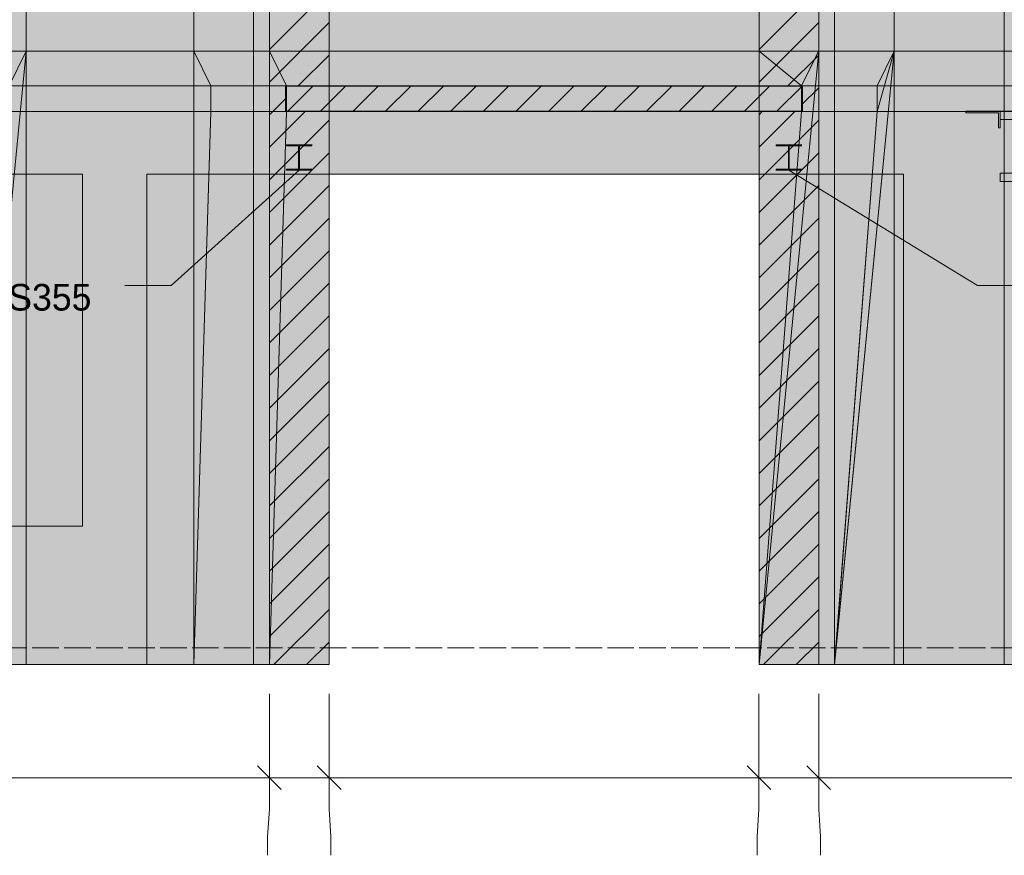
# Model space of a CAD drawing. Header units: millimetres. Extents: x 17 to 413, y 4 to 292.
# Tile 87 of 207: x 136 to 182, y 120 to 160. Entities that reach past the tile are written whole.
import ezdxf

# ---------------------------------------------------------------- set-up
doc = ezdxf.new("R2010")
doc.units = ezdxf.units.MM
doc.linetypes.add('DASHED', pattern=[1.524, 1.27, -0.254])
for name, color, linetype in [('FILL-C_BDBDBF', 7, 'Continuous'), ('FILL-EPS', 7, 'Continuous'), ('FILL-INK', 7, 'Continuous'), ('FILL-LIGHT', 7, 'Continuous'), ('FILL-STEEL', 7, 'Continuous'), ('FILL-WHITE', 7, 'Continuous'), ('LINE-CORE', 7, 'Continuous'), ('LINE-INK', 7, 'Continuous'), ('LINE-STEEL-DASH', 7, 'DASHED'), ('LINE-STEEL_GREY', 7, 'Continuous'), ('TEXT-INK', 7, 'Continuous')]:
    doc.layers.add(name, color=color, linetype=linetype)

msp = doc.modelspace()

# ---------------------------------------------------------------- hatches: boundary and pattern name
at = {"layer": 'FILL-C_BDBDBF', "true_color": 0xbdbdbf}
h = msp.add_hatch(color=9, dxfattribs=at)
h.dxf.hatch_style = 1
h.paths.add_polyline_path([(150.27, 131.285), (150.27, 129.572), (149.531, 129.572), (147.425, 129.572), (147.425, 158.833), (147.425, 163.8), (147.425, 166.132), (147.425, 179.266), (147.425, 181.047), (147.425, 181.772), (148.165, 181.772), (150.27, 181.772), (150.27, 179.266), (150.27, 176.935), (150.27, 163.8), (150.27, 160.27), (150.27, 158.833), (150.27, 158.833), (150.27, 157.611), (150.27, 157.182), (149.742, 157.182), (149.742, 157.182), (148.238, 157.182), (148.238, 156.279), (148.238, 155.962), (148.766, 155.962), (150.27, 155.962), (150.27, 154.543), (150.27, 151.861), (150.27, 135.492)])
h = msp.add_hatch(color=9, dxfattribs=at)
h.dxf.hatch_style = 1
h.paths.add_polyline_path([(172.285, 157.182), (170.781, 157.182), (170.781, 158.404), (170.781, 158.404), (170.781, 158.833), (170.781, 163.8), (170.781, 166.132), (170.781, 179.266), (170.781, 181.047), (170.781, 181.772), (171.52, 181.772), (173.626, 181.772), (173.626, 179.266), (173.626, 176.935), (173.626, 163.8), (173.626, 160.27), (173.626, 158.833), (173.626, 154.835), (173.626, 151.861), (173.626, 135.492), (173.626, 131.285), (173.626, 129.572), (172.887, 129.572), (170.781, 129.572), (170.781, 135.492), (170.781, 138.175), (170.781, 154.543), (170.781, 155.962), (171.309, 155.962), (172.813, 155.962), (172.813, 156.865), (172.813, 157.182), (172.285, 157.182)])
at = {"layer": 'FILL-EPS', "true_color": 0xccffff}
h = msp.add_hatch(color=7, dxfattribs=at)
h.dxf.hatch_style = 1
h.paths.add_polyline_path([(147.425, 135.492), (147.425, 138.466), (147.425, 154.835), (147.425, 157.676), (147.425, 158.833), (147.425, 158.833), (147.425, 129.572), (147.425, 129.572)])
at = {"layer": 'FILL-INK', "true_color": 0x1a1a1f}
h = msp.add_hatch(color=250, dxfattribs=at)
h.dxf.hatch_style = 1
h.paths.add_polyline_path([(148.842, 153.153), (148.056, 151.934), (147.547, 152.499)])
h = msp.add_hatch(color=250, dxfattribs=at)
h.dxf.hatch_style = 1
h.paths.add_polyline_path([(172.202, 153.153), (173.595, 152.747), (173.198, 152.099)])
at = {"layer": 'FILL-LIGHT', "true_color": 0xcccccf}
h = msp.add_hatch(color=254, dxfattribs=at)
h.dxf.hatch_style = 1
h.paths.add_polyline_path([(148.2, 157.172), (160.313, 157.172), (172.851, 157.172), (172.851, 156.562), (172.851, 155.972), (160.739, 155.972), (148.2, 155.972), (148.2, 156.583)])
at = {"layer": 'FILL-STEEL', "true_color": 0x0d2973}
h = msp.add_hatch(color=166, dxfattribs=at)
h.dxf.hatch_style = 1
h.paths.add_polyline_path([(148.233, 153.153), (148.233, 153.156), (148.233, 153.208), (148.789, 153.208), (148.819, 153.208), (148.819, 153.263), (148.819, 154.318), (148.262, 154.318), (148.233, 154.318), (148.233, 154.321), (148.233, 154.372), (149.389, 154.372), (149.451, 154.372), (149.451, 154.37), (149.451, 154.318), (148.894, 154.318), (148.865, 154.318), (148.865, 154.262), (148.865, 153.208), (149.421, 153.208), (149.451, 153.208), (149.451, 153.205), (149.451, 153.153), (148.294, 153.153)])
h = msp.add_hatch(color=166, dxfattribs=at)
h.dxf.hatch_style = 1
h.paths.add_polyline_path([(171.593, 153.153), (171.593, 153.156), (171.593, 153.208), (172.149, 153.208), (172.179, 153.208), (172.179, 153.263), (172.179, 154.318), (171.622, 154.318), (171.593, 154.318), (171.593, 154.321), (171.593, 154.372), (172.749, 154.372), (172.811, 154.372), (172.811, 154.37), (172.811, 154.318), (172.254, 154.318), (172.225, 154.318), (172.225, 154.262), (172.225, 153.208), (172.781, 153.208), (172.811, 153.208), (172.811, 153.205), (172.811, 153.153), (171.654, 153.153)])
at = {"layer": 'FILL-WHITE', "true_color": 0xffffff}
h = msp.add_hatch(color=7, dxfattribs=at)
h.dxf.hatch_style = 1
h.paths.add_polyline_path([(135.827, 182.214), (135.827, 158.833), (132.98, 158.833), (132.98, 185.061)])
h = msp.add_hatch(color=7, dxfattribs=at)
h.dxf.hatch_style = 1
h.paths.add_polyline_path([(132.982, 185.059), (135.827, 182.214), (135.827, 158.833), (132.982, 158.833), (132.98, 158.82), (132.98, 158.82), (132.98, 185.061)])
h = msp.add_hatch(color=7, dxfattribs=at)
h.dxf.hatch_style = 1
h.paths.add_polyline_path([(143.825, 181.772), (143.825, 158.833), (127.726, 158.833), (127.726, 181.772)])
h.paths.add_polyline_path([(138.516, 174.572), (133.036, 174.572), (133.036, 164.372), (138.516, 164.372)], flags=0)
h = msp.add_hatch(color=7, dxfattribs=at)
h.dxf.hatch_style = 1
h.paths.add_polyline_path([(127.726, 181.772), (143.825, 181.772), (143.825, 158.833), (127.726, 158.833)])
h.paths.add_polyline_path([(138.516, 174.572), (133.036, 174.572), (133.036, 164.372), (138.516, 164.372)], flags=0)
h = msp.add_hatch(color=7, dxfattribs=at)
h.dxf.hatch_style = 1
h.paths.add_polyline_path([(135.827, 181.772), (135.827, 158.833), (132.982, 158.833), (132.982, 181.772)])
h = msp.add_hatch(color=7, dxfattribs=at)
h.dxf.hatch_style = 1
h.paths.add_polyline_path([(132.982, 158.833), (132.982, 181.772), (135.827, 181.772), (135.827, 158.833)])
h = msp.add_hatch(color=7, dxfattribs=at)
h.dxf.hatch_style = 1
h.paths.add_polyline_path([(135.827, 181.772), (135.827, 158.833), (132.982, 158.833), (132.982, 181.772)])
h = msp.add_hatch(color=7, dxfattribs=at)
h.dxf.hatch_style = 1
h.paths.add_polyline_path([(132.982, 158.833), (132.982, 181.772), (135.827, 181.772), (135.827, 158.833)])
h = msp.add_hatch(color=7, dxfattribs=at)
h.dxf.hatch_style = 1
h.paths.add_polyline_path([(135.827, 181.772), (182.479, 181.772), (182.479, 158.833), (135.827, 158.833)])
h.paths.add_polyline_path([(170.466, 175.176), (148.782, 175.176), (148.782, 161.372), (170.466, 161.372)], flags=0)
h = msp.add_hatch(color=7, dxfattribs=at)
h.dxf.hatch_style = 1
h.paths.add_polyline_path([(135.827, 181.772), (182.479, 181.772), (182.479, 158.833), (135.827, 158.833)])
h.paths.add_polyline_path([(170.466, 175.176), (148.782, 175.176), (148.782, 161.372), (170.466, 161.372)], flags=0)
h = msp.add_hatch(color=7, dxfattribs=at)
h.dxf.hatch_style = 1
h.paths.add_polyline_path([(146.67, 181.772), (146.67, 158.833), (143.825, 158.833), (143.825, 181.772)])
h = msp.add_hatch(color=7, dxfattribs=at)
h.dxf.hatch_style = 1
h.paths.add_polyline_path([(146.67, 181.772), (146.67, 158.833), (143.825, 158.833), (143.825, 181.772)])
h = msp.add_hatch(color=7, dxfattribs=at)
h.dxf.hatch_style = 1
h.paths.add_polyline_path([(143.825, 158.833), (143.825, 181.772), (146.67, 181.772), (146.67, 158.833)])
h = msp.add_hatch(color=7, dxfattribs=at)
h.dxf.hatch_style = 1
h.paths.add_polyline_path([(143.825, 158.833), (143.825, 181.772), (146.67, 181.772), (146.67, 158.833)])
h = msp.add_hatch(color=7, dxfattribs=at)
h.dxf.hatch_style = 1
h.paths.add_polyline_path([(146.67, 181.772), (146.672, 181.772), (146.672, 158.833), (146.672, 158.833), (146.672, 158.82), (146.671, 158.82), (146.67, 158.833), (143.825, 158.833), (143.825, 181.772)])
h = msp.add_hatch(color=7, dxfattribs=at)
h.dxf.hatch_style = 1
h.paths.add_polyline_path([(143.825, 158.833), (143.825, 181.772), (146.672, 181.772), (146.672, 158.833)])
h = msp.add_hatch(color=7, dxfattribs=at)
h.dxf.hatch_style = 1
h.paths.add_polyline_path([(147.425, 181.772), (147.425, 158.833), (146.672, 158.833), (146.672, 181.772)])
h = msp.add_hatch(color=7, dxfattribs=at)
h.dxf.hatch_style = 1
h.paths.add_polyline_path([(146.672, 181.772), (147.425, 181.772), (147.425, 158.833), (146.672, 158.833)])
h = msp.add_hatch(color=7, dxfattribs=at)
h.dxf.hatch_style = 1
h.paths.add_polyline_path([(150.27, 181.772), (150.27, 158.833), (147.425, 158.833), (147.425, 181.772)])
h = msp.add_hatch(color=7, dxfattribs=at)
h.dxf.hatch_style = 1
h.paths.add_polyline_path([(147.425, 158.833), (147.425, 181.772), (150.27, 181.772), (150.27, 158.833)])
h = msp.add_hatch(color=7, dxfattribs=at)
h.dxf.hatch_style = 1
h.paths.add_polyline_path([(150.27, 181.772), (150.27, 158.833), (147.425, 158.833), (147.425, 181.772)])
h = msp.add_hatch(color=7, dxfattribs=at)
h.dxf.hatch_style = 1
h.paths.add_polyline_path([(173.626, 181.772), (173.626, 158.833), (170.781, 158.833), (170.781, 181.772)])
h = msp.add_hatch(color=7, dxfattribs=at)
h.dxf.hatch_style = 1
h.paths.add_polyline_path([(170.781, 158.833), (170.781, 181.772), (173.626, 181.772), (173.626, 158.833)])
h = msp.add_hatch(color=7, dxfattribs=at)
h.dxf.hatch_style = 1
h.paths.add_polyline_path([(173.626, 181.772), (173.626, 158.833), (170.781, 158.833), (170.781, 181.772)])
h = msp.add_hatch(color=7, dxfattribs=at)
h.dxf.hatch_style = 1
h.paths.add_polyline_path([(174.379, 181.772), (174.379, 158.833), (173.626, 158.833), (173.626, 181.772)])
h = msp.add_hatch(color=7, dxfattribs=at)
h.dxf.hatch_style = 1
h.paths.add_polyline_path([(173.626, 158.833), (173.626, 181.772), (174.379, 181.772), (174.379, 158.833), (173.626, 158.833)])
h = msp.add_hatch(color=7, dxfattribs=at)
h.dxf.hatch_style = 1
h.paths.add_polyline_path([(174.379, 181.772), (174.379, 181.785), (174.38, 181.785), (174.381, 181.772), (177.226, 181.772), (177.226, 158.833), (174.381, 158.833), (174.379, 158.833), (174.379, 181.772)])
h = msp.add_hatch(color=7, dxfattribs=at)
h.dxf.hatch_style = 1
h.paths.add_polyline_path([(174.379, 158.833), (174.379, 181.772), (177.226, 181.772), (177.226, 158.833)])
h = msp.add_hatch(color=7, dxfattribs=at)
h.dxf.hatch_style = 1
h.paths.add_polyline_path([(177.226, 181.772), (177.226, 158.833), (174.381, 158.833), (174.381, 181.772)])
h = msp.add_hatch(color=7, dxfattribs=at)
h.dxf.hatch_style = 1
h.paths.add_polyline_path([(174.381, 158.833), (174.381, 181.772), (177.226, 181.772), (177.226, 158.833)])
h = msp.add_hatch(color=7, dxfattribs=at)
h.dxf.hatch_style = 1
h.paths.add_polyline_path([(177.226, 181.772), (177.226, 158.833), (174.381, 158.833), (174.381, 181.772)])
h = msp.add_hatch(color=7, dxfattribs=at)
h.dxf.hatch_style = 1
h.paths.add_polyline_path([(174.381, 158.833), (174.381, 181.772), (177.226, 181.772), (177.226, 158.833)])
h = msp.add_hatch(color=7, dxfattribs=at)
h.dxf.hatch_style = 1
h.paths.add_polyline_path([(182.479, 181.772), (182.479, 158.833), (177.226, 158.833), (177.226, 181.772)])
h = msp.add_hatch(color=7, dxfattribs=at)
h.dxf.hatch_style = 1
h.paths.add_polyline_path([(177.226, 158.833), (177.226, 181.772), (182.479, 181.772), (182.479, 158.833)])
h = msp.add_hatch(color=7, dxfattribs=at)
h.dxf.hatch_style = 1
h.paths.add_polyline_path([(182.479, 181.772), (182.479, 181.785), (182.48, 181.785), (182.481, 181.772), (185.326, 181.772), (185.326, 158.833), (182.481, 158.833), (182.479, 158.833), (182.479, 181.772)])
h = msp.add_hatch(color=7, dxfattribs=at)
h.dxf.hatch_style = 1
h.paths.add_polyline_path([(185.326, 181.772), (185.326, 158.833), (182.479, 158.833), (182.479, 181.772)])
h = msp.add_hatch(color=7, dxfattribs=at)
h.dxf.hatch_style = 1
h.paths.add_polyline_path([(182.481, 181.772), (185.326, 181.772), (185.326, 158.833), (182.481, 158.833), (182.48, 158.82), (182.479, 158.82), (182.479, 181.772)])
h = msp.add_hatch(color=7, dxfattribs=at)
h.dxf.hatch_style = 1
h.paths.add_polyline_path([(182.479, 158.833), (182.479, 181.772), (185.326, 181.772), (185.326, 158.833)])
h = msp.add_hatch(color=7, dxfattribs=at)
h.dxf.hatch_style = 1
h.paths.add_polyline_path([(143.825, 158.833), (143.825, 129.572), (127.726, 129.572), (127.726, 158.833)])
h.paths.add_polyline_path([(138.516, 136.172), (138.516, 152.972), (133.036, 152.972), (133.036, 136.172)], flags=0)
h = msp.add_hatch(color=7, dxfattribs=at)
h.dxf.hatch_style = 1
h.paths.add_polyline_path([(127.726, 158.833), (143.825, 158.833), (143.825, 129.572), (127.726, 129.572)])
h.paths.add_polyline_path([(138.516, 152.972), (133.036, 152.972), (133.036, 136.172), (138.516, 136.172)], flags=0)
h = msp.add_hatch(color=7, dxfattribs=at)
h.dxf.hatch_style = 1
h.paths.add_polyline_path([(132.979, 158.833), (132.981, 158.833), (132.981, 158.836), (132.981, 158.833), (135.826, 158.833), (135.826, 129.572), (132.981, 129.572), (132.98, 129.56), (132.98, 129.56), (132.98, 129.56), (132.979, 129.56), (132.979, 155.962), (132.981, 155.962), (134.979, 155.962), (134.979, 157.182), (132.979, 157.182)])
h = msp.add_hatch(color=7, dxfattribs=at)
h.dxf.hatch_style = 1
h.paths.add_polyline_path([(135.826, 158.833), (135.826, 129.572), (132.979, 129.572), (132.979, 158.833)])
h = msp.add_hatch(color=7, dxfattribs=at)
h.dxf.hatch_style = 1
h.paths.add_polyline_path([(132.981, 155.962), (135.013, 155.962), (135.013, 157.182), (132.981, 157.182), (132.981, 158.833), (135.826, 158.833), (135.826, 129.572), (135.826, 129.56), (135.826, 129.572), (132.981, 129.572), (132.981, 155.962)])
h = msp.add_hatch(color=7, dxfattribs=at)
h.dxf.hatch_style = 1
h.paths.add_polyline_path([(132.981, 158.833), (135.826, 158.833), (135.826, 129.572), (132.981, 129.572), (132.981, 155.962), (135.013, 155.962), (135.013, 157.182), (132.981, 157.182)])
h = msp.add_hatch(color=7, dxfattribs=at)
h.dxf.hatch_style = 1
h.paths.add_polyline_path([(135.826, 129.572), (132.981, 129.572), (135.826, 158.831), (135.825, 158.831), (135.013, 157.182), (132.981, 158.833), (135.826, 158.833)])
h = msp.add_hatch(color=7, dxfattribs=at)
h.dxf.hatch_style = 1
h.paths.add_polyline_path([(135.013, 155.962), (135.013, 157.182), (135.826, 158.833), (132.981, 129.572)])
h = msp.add_hatch(color=7, dxfattribs=at)
h.dxf.hatch_style = 1
h.paths.add_polyline_path([(132.981, 158.833), (135.826, 158.833), (135.826, 157.182), (132.981, 157.182)])
h = msp.add_hatch(color=7, dxfattribs=at)
h.dxf.hatch_style = 1
h.paths.add_polyline_path([(135.827, 158.846), (135.827, 158.846), (135.827, 158.846), (135.829, 158.845), (135.826, 158.833)])
h = msp.add_hatch(color=7, dxfattribs=at)
h.dxf.hatch_style = 1
h.paths.add_polyline_path([(135.827, 158.846), (135.827, 158.846), (135.827, 158.846), (135.829, 158.845), (135.826, 158.833)])
h = msp.add_hatch(color=7, dxfattribs=at)
h.dxf.hatch_style = 1
h.paths.add_polyline_path([(135.826, 158.836), (135.826, 158.833), (135.826, 158.833)])
h = msp.add_hatch(color=7, dxfattribs=at)
h.dxf.hatch_style = 1
h.paths.add_polyline_path([(135.826, 158.833), (183.565, 158.833), (183.565, 129.572), (177.666, 129.572), (177.666, 152.976), (141.582, 152.976), (141.582, 129.572), (135.826, 129.572), (135.826, 158.833)])
h = msp.add_hatch(color=7, dxfattribs=at)
h.dxf.hatch_style = 1
h.paths.add_polyline_path([(135.826, 158.833), (183.565, 158.833), (183.565, 157.182), (135.826, 157.182)])
h = msp.add_hatch(color=7, dxfattribs=at)
h.dxf.hatch_style = 1
h.paths.add_polyline_path([(146.67, 158.833), (146.67, 158.837), (146.67, 158.833), (146.67, 158.833), (146.67, 155.963), (146.67, 155.962), (146.67, 129.572), (146.67, 129.572), (143.825, 129.572), (143.825, 129.56), (143.825, 129.572), (143.825, 158.833)])
h.paths.add_polyline_path([(146.67, 157.182), (144.638, 157.182), (144.638, 155.962), (146.67, 155.962)], flags=0)
h = msp.add_hatch(color=7, dxfattribs=at)
h.dxf.hatch_style = 1
h.paths.add_polyline_path([(143.825, 155.962), (143.825, 158.833), (146.67, 158.833), (146.67, 157.183), (146.67, 157.182), (146.67, 129.572), (143.825, 129.572)])
h = msp.add_hatch(color=7, dxfattribs=at)
h.dxf.hatch_style = 1
h.paths.add_polyline_path([(143.825, 158.833), (144.638, 157.182), (144.638, 155.962), (144.638, 155.949), (144.637, 155.949), (143.825, 129.572), (143.825, 158.833)])
h = msp.add_hatch(color=7, dxfattribs=at)
h.dxf.hatch_style = 1
h.paths.add_polyline_path([(146.67, 158.833), (146.67, 157.182), (144.638, 157.182), (143.825, 158.833)])
h = msp.add_hatch(color=7, dxfattribs=at)
h.dxf.hatch_style = 1
h.paths.add_polyline_path([(143.825, 129.572), (143.825, 158.833), (146.67, 158.833), (146.67, 155.962), (146.67, 129.572)])
h = msp.add_hatch(color=7, dxfattribs=at)
h.dxf.hatch_style = 1
h.paths.add_polyline_path([(146.67, 158.833), (146.672, 158.833), (146.672, 129.572), (146.672, 129.572), (146.672, 129.56), (146.671, 129.56), (146.67, 129.572), (143.825, 129.572), (143.825, 158.833)])
h = msp.add_hatch(color=7, dxfattribs=at)
h.dxf.hatch_style = 1
h.paths.add_polyline_path([(143.825, 129.572), (143.825, 158.833), (146.672, 158.833), (146.672, 129.572)])
h = msp.add_hatch(color=7, dxfattribs=at)
h.dxf.hatch_style = 1
h.paths.add_polyline_path([(147.425, 158.833), (147.425, 129.572), (146.672, 129.572), (146.672, 158.833)])
h = msp.add_hatch(color=7, dxfattribs=at)
h.dxf.hatch_style = 1
h.paths.add_polyline_path([(146.672, 129.572), (146.672, 158.833), (147.425, 158.833), (147.425, 129.572)])
h = msp.add_hatch(color=7, dxfattribs=at)
h.dxf.hatch_style = 1
h.paths.add_polyline_path([(150.27, 158.833), (150.27, 158.837), (150.27, 158.833), (150.27, 158.833), (150.27, 155.963), (150.27, 155.962), (150.27, 129.572), (150.27, 129.572), (147.425, 129.572), (147.425, 129.56), (147.425, 129.572), (147.425, 158.833)])
h.paths.add_polyline_path([(150.27, 157.182), (148.238, 157.182), (148.238, 155.962), (150.27, 155.962)], flags=0)
h = msp.add_hatch(color=7, dxfattribs=at)
h.dxf.hatch_style = 1
h.paths.add_polyline_path([(147.425, 155.962), (147.425, 158.833), (150.27, 158.833), (150.27, 157.183), (150.27, 157.182), (150.27, 129.572), (147.425, 129.572)])
h = msp.add_hatch(color=7, dxfattribs=at)
h.dxf.hatch_style = 1
h.paths.add_polyline_path([(150.27, 158.833), (150.27, 157.182), (148.238, 157.182), (147.425, 158.833)])
h = msp.add_hatch(color=7, dxfattribs=at)
h.dxf.hatch_style = 1
h.paths.add_polyline_path([(147.425, 158.833), (148.238, 157.182), (148.238, 155.962), (148.238, 155.949), (148.237, 155.949), (147.425, 129.572), (147.425, 158.833)])
h = msp.add_hatch(color=7, dxfattribs=at)
h.dxf.hatch_style = 1
h.paths.add_polyline_path([(170.781, 155.962), (170.781, 158.833), (173.626, 158.833), (173.626, 157.183), (173.626, 157.182), (173.626, 129.572), (170.781, 129.572)])
h = msp.add_hatch(color=7, dxfattribs=at)
h.dxf.hatch_style = 1
h.paths.add_polyline_path([(170.781, 158.833), (173.626, 158.833), (173.626, 129.572), (170.781, 129.572), (170.781, 155.962), (172.813, 155.962), (172.813, 157.182), (170.781, 157.182)])
h = msp.add_hatch(color=7, dxfattribs=at)
h.dxf.hatch_style = 1
h.paths.add_polyline_path([(173.626, 158.833), (173.626, 129.572), (170.781, 129.572), (173.626, 158.831), (173.625, 158.831), (172.813, 157.182), (170.781, 158.833)])
h = msp.add_hatch(color=7, dxfattribs=at)
h.dxf.hatch_style = 1
h.paths.add_polyline_path([(170.781, 157.182), (170.781, 158.833), (172.813, 157.182)])
h = msp.add_hatch(color=7, dxfattribs=at)
h.dxf.hatch_style = 1
h.paths.add_polyline_path([(172.813, 155.962), (172.813, 157.182), (173.626, 158.833), (170.781, 129.572)])
h = msp.add_hatch(color=7, dxfattribs=at)
h.dxf.hatch_style = 1
h.paths.add_polyline_path([(173.627, 158.846), (173.627, 158.846), (173.627, 158.846), (173.629, 158.845), (173.626, 158.833)])
h = msp.add_hatch(color=7, dxfattribs=at)
h.dxf.hatch_style = 1
h.paths.add_polyline_path([(174.38, 158.833), (174.38, 129.572), (173.626, 129.572), (173.626, 158.833)])
h = msp.add_hatch(color=7, dxfattribs=at)
h.dxf.hatch_style = 1
h.paths.add_polyline_path([(173.626, 129.572), (173.626, 158.833), (174.38, 158.833), (174.38, 129.572)])
h = msp.add_hatch(color=7, dxfattribs=at)
h.dxf.hatch_style = 1
h.paths.add_polyline_path([(174.38, 158.833), (174.38, 158.846), (174.381, 158.846), (174.382, 158.833), (177.227, 158.833), (177.227, 129.572), (174.382, 129.572), (174.38, 129.572), (174.38, 158.833)])
h = msp.add_hatch(color=7, dxfattribs=at)
h.dxf.hatch_style = 1
h.paths.add_polyline_path([(174.38, 129.572), (174.38, 158.833), (177.227, 158.833), (177.227, 129.572)])
h = msp.add_hatch(color=7, dxfattribs=at)
h.dxf.hatch_style = 1
h.paths.add_polyline_path([(174.382, 155.962), (174.382, 158.833), (177.227, 158.833), (177.227, 157.183), (177.227, 157.182), (177.227, 129.572), (174.382, 129.572)])
h = msp.add_hatch(color=7, dxfattribs=at)
h.dxf.hatch_style = 1
h.paths.add_polyline_path([(174.382, 158.833), (177.227, 158.833), (177.227, 129.572), (174.382, 129.572), (174.382, 155.962), (176.414, 155.962), (176.414, 157.182), (174.382, 157.182)])
h = msp.add_hatch(color=7, dxfattribs=at)
h.dxf.hatch_style = 1
h.paths.add_polyline_path([(174.382, 129.572), (174.382, 155.962), (176.414, 155.962), (174.405, 129.874), (174.411, 129.874), (177.227, 158.831), (177.226, 158.831), (176.414, 157.182), (174.382, 157.182), (174.382, 158.833), (177.227, 158.833), (177.227, 129.572)])
h = msp.add_hatch(color=7, dxfattribs=at)
h.dxf.hatch_style = 1
h.paths.add_polyline_path([(176.414, 155.962), (177.227, 158.833), (174.382, 129.572)])
h = msp.add_hatch(color=7, dxfattribs=at)
h.dxf.hatch_style = 1
h.paths.add_polyline_path([(174.382, 129.572), (174.382, 157.182), (174.382, 158.833), (177.227, 158.833), (177.227, 129.572)])
h = msp.add_hatch(color=7, dxfattribs=at)
h.dxf.hatch_style = 1
h.paths.add_polyline_path([(176.414, 157.182), (177.227, 158.833), (176.414, 155.962)])
h = msp.add_hatch(color=7, dxfattribs=at)
h.dxf.hatch_style = 1
h.paths.add_polyline_path([(177.228, 158.846), (177.228, 158.846), (177.228, 158.846), (177.23, 158.845), (177.227, 158.833)])
h = msp.add_hatch(color=7, dxfattribs=at)
h.dxf.hatch_style = 1
h.paths.add_polyline_path([(182.48, 158.833), (182.48, 129.572), (177.227, 129.572), (177.227, 158.833)])
h = msp.add_hatch(color=7, dxfattribs=at)
h.dxf.hatch_style = 1
h.paths.add_polyline_path([(177.227, 129.572), (177.227, 158.833), (182.48, 158.833), (182.48, 129.572)])
h = msp.add_hatch(color=7, dxfattribs=at)
h.dxf.hatch_style = 1
h.paths.add_polyline_path([(182.492, 158.832), (182.479, 158.833)])
h = msp.add_hatch(color=7, dxfattribs=at)
h.dxf.hatch_style = 1
h.paths.add_polyline_path([(182.48, 158.833), (182.48, 158.846), (182.481, 158.846), (182.482, 158.833), (185.327, 158.833), (185.327, 129.572), (182.482, 129.572), (182.48, 129.572), (182.48, 158.833)])
h = msp.add_hatch(color=7, dxfattribs=at)
h.dxf.hatch_style = 1
h.paths.add_polyline_path([(182.48, 129.572), (182.48, 158.833), (185.327, 158.833), (185.327, 129.572)])
h = msp.add_hatch(color=7, dxfattribs=at)
h.dxf.hatch_style = 1
h.paths.add_polyline_path([(135.013, 157.182), (135.826, 157.182), (135.826, 155.962), (135.013, 155.962)])
h = msp.add_hatch(color=7, dxfattribs=at)
h.dxf.hatch_style = 1
h.paths.add_polyline_path([(135.826, 157.182), (183.565, 157.182), (183.565, 155.962), (135.826, 155.962)])
h = msp.add_hatch(color=7, dxfattribs=at)
h.dxf.hatch_style = 1
h.paths.add_polyline_path([(144.638, 157.182), (144.638, 155.962), (143.825, 155.962), (143.825, 157.182)])
h = msp.add_hatch(color=7, dxfattribs=at)
h.dxf.hatch_style = 1
h.paths.add_polyline_path([(148.238, 157.182), (148.238, 155.962), (147.425, 155.962), (147.425, 157.182)])
h = msp.add_hatch(color=7, dxfattribs=at)
h.dxf.hatch_style = 1
h.paths.add_polyline_path([(173.626, 157.182), (173.626, 155.962), (172.813, 155.962), (172.813, 157.182)])
h = msp.add_hatch(color=7, dxfattribs=at)
h.dxf.hatch_style = 1
h.paths.add_polyline_path([(177.227, 157.182), (177.227, 155.962), (176.414, 155.962), (176.414, 157.182)])
h = msp.add_hatch(color=7, dxfattribs=at)
h.dxf.hatch_style = 1
h.paths.add_polyline_path([(132.981, 129.572), (132.981, 155.962), (135.826, 155.962), (135.826, 129.572), (132.981, 129.572)])
h = msp.add_hatch(color=7, dxfattribs=at)
h.dxf.hatch_style = 1
h.paths.add_polyline_path([(183.565, 155.962), (183.565, 129.572), (177.666, 129.572), (177.666, 152.976), (141.582, 152.976), (141.582, 129.572), (135.826, 129.572), (135.826, 155.962)])
h = msp.add_hatch(color=7, dxfattribs=at)
h.dxf.hatch_style = 1
h.paths.add_polyline_path([(146.67, 155.962), (146.67, 129.572), (143.825, 129.572), (144.638, 155.962)])
h = msp.add_hatch(color=7, dxfattribs=at)
h.dxf.hatch_style = 1
h.paths.add_polyline_path([(150.27, 155.962), (150.27, 129.572), (147.425, 129.572), (148.238, 155.962)])
h = msp.add_hatch(color=7, dxfattribs=at)
h.dxf.hatch_style = 1
h.paths.add_polyline_path([(170.781, 155.962), (172.813, 155.962), (170.781, 129.572)])
h = msp.add_hatch(color=7, dxfattribs=at)
h.dxf.hatch_style = 1
h.paths.add_polyline_path([(180.638, 155.972), (182.278, 155.972), (182.278, 155.172), (182.198, 155.172), (182.198, 155.892), (180.638, 155.892)])
h = msp.add_hatch(color=7, dxfattribs=at)
h.dxf.hatch_style = 1
h.paths.add_polyline_path([(180.638, 155.972), (182.278, 155.972), (182.278, 155.172), (182.198, 155.172), (182.198, 155.892), (180.638, 155.892)])
h = msp.add_hatch(color=7, dxfattribs=at)
h.dxf.hatch_style = 1
h.paths.add_polyline_path([(182.265, 155.975), (182.265, 155.975), (182.265, 155.975), (182.265, 155.975), (182.265, 155.975), (182.278, 155.972), (182.265, 155.974)])
h = msp.add_hatch(color=7, dxfattribs=at)
h.dxf.hatch_style = 1
h.paths.add_polyline_path([(182.278, 153.014), (183.783, 153.014), (183.783, 155.579), (182.278, 155.579), (182.278, 155.972), (185.534, 155.972), (185.534, 155.579), (184.028, 155.579), (184.028, 153.014), (185.534, 153.014), (185.534, 152.62), (182.278, 152.62)])
h = msp.add_hatch(color=7, dxfattribs=at)
h.dxf.hatch_style = 1
h.paths.add_polyline_path([(185.534, 155.972), (185.534, 155.579), (184.028, 155.579), (184.028, 153.014), (185.534, 153.014), (185.534, 152.62), (182.278, 152.62), (182.278, 153.014), (183.783, 153.014), (183.783, 155.579), (182.278, 155.579), (182.278, 155.972)])
h = msp.add_hatch(color=7, dxfattribs=at)
h.dxf.hatch_style = 1
h.paths.add_polyline_path([(182.482, 155.972), (182.482, 155.972), (182.479, 155.972)])
h = msp.add_hatch(color=7, dxfattribs=at)
h.dxf.hatch_style = 1
h.paths.add_polyline_path([(148.233, 153.208), (148.819, 153.208), (148.819, 154.318), (148.233, 154.318), (148.233, 154.372), (149.451, 154.372), (149.451, 154.318), (148.865, 154.318), (148.865, 153.208), (149.451, 153.208), (149.451, 153.153), (148.233, 153.153)])
h = msp.add_hatch(color=7, dxfattribs=at)
h.dxf.hatch_style = 1
h.paths.add_polyline_path([(149.463, 154.373), (149.463, 154.373), (149.463, 154.373), (149.451, 154.372)])
h = msp.add_hatch(color=7, dxfattribs=at)
h.dxf.hatch_style = 1
h.paths.add_polyline_path([(171.593, 153.208), (172.179, 153.208), (172.179, 154.318), (171.593, 154.318), (171.593, 154.372), (172.811, 154.372), (172.811, 154.318), (172.225, 154.318), (172.225, 153.208), (172.811, 153.208), (172.811, 153.153), (171.593, 153.153)])
h = msp.add_hatch(color=7, dxfattribs=at)
h.dxf.hatch_style = 1
h.paths.add_polyline_path([(172.823, 154.373), (172.823, 154.373), (172.823, 154.373), (172.811, 154.372)])
h = msp.add_hatch(color=7, dxfattribs=at)
h.dxf.hatch_style = 1
h.paths.add_polyline_path([(115.317, 142.861), (140.134, 142.861), (140.134, 148.253), (115.317, 148.253)])

# ---------------------------------------------------------------- linework, layer by layer
at = {"layer": 'LINE-CORE', "lineweight": 5}
for points in [[(135.827, 182.214), (135.827, 158.833), (135.827, 158.833), (132.98, 158.833), (132.98, 185.061)], [(132.982, 185.059), (132.982, 185.059), (135.827, 182.214), (135.827, 182.214), (135.827, 158.833), (132.982, 158.833), (132.98, 158.82), (132.98, 158.82), (132.98, 185.061)], [(143.825, 181.772), (143.825, 158.833), (127.726, 158.833), (127.726, 181.772)], [(127.726, 181.772), (143.825, 181.772), (143.825, 158.833), (127.726, 158.833)], [(135.827, 181.772), (135.827, 158.833), (135.827, 158.833), (132.982, 158.833), (132.982, 181.772), (132.982, 181.772)], [(132.982, 158.833), (132.982, 181.772), (135.827, 181.772), (135.827, 181.772), (135.827, 158.833), (132.982, 158.833)], [(135.827, 181.772), (135.827, 158.833), (135.827, 158.833), (132.982, 158.833), (132.982, 181.772), (132.982, 181.772)], [(132.982, 158.833), (132.982, 181.772), (135.827, 181.772), (135.827, 181.772), (135.827, 158.833), (132.982, 158.833)], [(135.827, 181.772), (135.827, 181.772), (182.479, 181.772), (182.479, 158.833), (135.827, 158.833), (135.827, 181.772)], [(135.827, 181.772), (182.479, 181.772), (182.479, 158.833), (135.827, 158.833)], [(146.67, 181.772), (146.67, 158.833), (146.67, 158.833), (143.825, 158.833), (143.825, 181.772), (143.825, 181.772)], [(146.67, 181.772), (146.67, 158.833), (146.67, 158.833), (143.825, 158.833), (143.825, 181.772), (143.825, 181.772)], [(143.825, 158.833), (143.825, 181.772), (146.67, 181.772), (146.67, 181.772), (146.67, 158.833), (143.825, 158.833)], [(143.825, 158.833), (143.825, 181.772), (146.67, 181.772), (146.67, 181.772), (146.67, 158.833), (143.825, 158.833)], [(146.67, 181.772), (146.672, 181.772), (146.672, 158.833), (146.672, 158.833), (146.672, 158.833), (146.672, 158.82), (146.671, 158.82), (146.67, 158.833), (143.825, 158.833), (143.825, 181.772), (143.825, 181.772)], [(143.825, 158.833), (143.825, 181.772), (146.672, 181.772), (146.672, 181.772), (146.672, 158.833), (143.825, 158.833)], [(147.425, 181.772), (147.425, 158.833), (146.672, 158.833), (146.672, 181.772)], [(146.672, 181.772), (147.425, 181.772), (147.425, 158.833), (146.672, 158.833)], [(150.27, 181.772), (150.27, 158.833), (150.27, 158.833), (147.425, 158.833), (147.425, 181.772), (147.425, 181.772)], [(147.425, 158.833), (147.425, 181.772), (150.27, 181.772), (150.27, 181.772), (150.27, 158.833), (147.425, 158.833)], [(150.27, 181.772), (150.27, 158.833), (150.27, 158.833), (147.425, 158.833), (147.425, 181.772), (147.425, 181.772)], [(173.626, 181.772), (173.626, 158.833), (173.626, 158.833), (170.781, 158.833), (170.781, 181.772), (170.781, 181.772)], [(170.781, 158.833), (170.781, 181.772), (173.626, 181.772), (173.626, 181.772), (173.626, 158.833), (170.781, 158.833)], [(173.626, 181.772), (173.626, 158.833), (173.626, 158.833), (170.781, 158.833), (170.781, 181.772), (170.781, 181.772)], [(174.379, 181.772), (174.379, 158.833), (174.379, 158.833), (174.379, 158.833), (174.379, 158.833), (173.626, 158.833), (173.626, 181.772), (173.626, 181.772)], [(173.626, 158.833), (173.626, 158.833), (173.626, 181.772), (174.379, 181.772), (174.379, 181.772), (174.379, 158.833), (173.626, 158.833), (173.626, 158.833)], [(174.379, 181.772), (174.379, 181.785), (174.38, 181.785), (174.381, 181.772), (177.226, 181.772), (177.226, 158.833), (177.226, 158.833), (174.381, 158.833), (174.379, 158.833), (174.379, 181.772), (174.379, 181.772)], [(174.379, 158.833), (174.379, 181.772), (177.226, 181.772), (177.226, 181.772), (177.226, 158.833), (174.379, 158.833)], [(177.226, 181.772), (177.226, 158.833), (177.226, 158.833), (174.381, 158.833), (174.381, 181.772), (174.381, 181.772)], [(174.381, 158.833), (174.381, 181.772), (177.226, 181.772), (177.226, 181.772), (177.226, 158.833), (174.381, 158.833)], [(177.226, 181.772), (177.226, 158.833), (177.226, 158.833), (174.381, 158.833), (174.381, 181.772), (174.381, 181.772)], [(174.381, 158.833), (174.381, 181.772), (177.226, 181.772), (177.226, 181.772), (177.226, 158.833), (174.381, 158.833)], [(182.479, 181.772), (182.479, 158.833), (182.479, 158.833), (177.226, 158.833), (177.226, 181.772), (177.226, 181.772)], [(177.226, 158.833), (177.226, 181.772), (182.479, 181.772), (182.479, 181.772), (182.479, 158.833), (177.226, 158.833)], [(182.479, 181.772), (182.479, 181.785), (182.48, 181.785), (182.481, 181.772), (185.326, 181.772), (185.326, 158.833), (185.326, 158.833), (182.481, 158.833), (182.479, 158.833), (182.479, 181.772), (182.479, 181.772)], [(185.326, 181.772), (185.326, 158.833), (185.326, 158.833), (182.479, 158.833), (182.479, 181.772), (182.479, 181.772)], [(182.481, 181.772), (185.326, 181.772), (185.326, 181.772), (185.326, 158.833), (182.481, 158.833), (182.48, 158.82), (182.479, 158.82), (182.479, 181.772)], [(182.479, 158.833), (182.479, 181.772), (185.326, 181.772), (185.326, 181.772), (185.326, 158.833), (182.479, 158.833)], [(143.825, 158.833), (143.825, 129.572), (127.726, 129.572), (127.726, 158.833)], [(127.726, 158.833), (143.825, 158.833), (143.825, 129.572), (127.726, 129.572)], [(132.979, 158.833), (132.981, 158.833), (132.981, 158.836), (132.981, 158.833), (135.826, 158.833), (135.826, 129.572), (132.981, 129.572), (132.98, 129.56), (132.98, 129.56), (132.98, 129.56), (132.979, 129.56), (132.979, 155.962), (132.981, 155.962), (134.979, 155.962), (134.979, 157.182), (132.979, 157.182)], [(135.826, 158.833), (135.826, 129.572), (135.826, 129.572), (132.979, 129.572), (132.979, 158.833), (132.979, 158.833)], [(132.981, 155.962), (132.981, 155.962), (135.013, 155.962), (135.013, 157.182), (132.981, 157.182), (132.981, 158.833), (132.981, 158.833), (132.981, 158.833), (135.826, 158.833), (135.826, 129.572), (135.826, 129.572), (135.826, 129.56), (135.826, 129.56), (135.826, 129.572), (132.981, 129.572), (132.981, 155.962), (132.981, 155.962)], [(132.981, 158.833), (135.826, 158.833), (135.826, 129.572), (132.981, 129.572), (132.981, 155.962), (135.013, 155.962), (135.013, 157.182), (132.981, 157.182)], [(135.826, 129.572), (132.981, 129.572), (135.826, 158.831), (135.825, 158.831), (135.013, 157.182), (132.981, 158.833), (135.826, 158.833)], [(135.013, 155.962), (135.013, 157.182), (135.826, 158.833), (135.826, 158.833), (132.981, 129.572)], [(132.981, 158.833), (135.826, 158.833), (135.826, 157.182), (132.981, 157.182)], [(135.827, 158.846), (135.827, 158.846), (135.827, 158.846), (135.829, 158.845), (135.826, 158.833)], [(135.827, 158.846), (135.827, 158.846), (135.827, 158.846), (135.829, 158.845), (135.826, 158.833)], [(135.826, 158.836), (135.826, 158.833), (135.826, 158.833)], [(135.826, 158.833), (135.826, 158.833), (135.826, 158.833), (135.826, 158.833), (135.826, 158.833)], [(135.826, 158.833), (183.565, 158.833), (183.565, 158.833), (183.565, 158.833), (183.565, 129.572), (177.666, 129.572), (177.666, 152.976), (141.582, 152.976), (141.582, 129.572), (141.582, 129.572), (141.582, 129.572), (141.582, 129.572), (135.826, 129.572), (135.826, 158.833), (135.826, 158.833)], [(135.826, 158.833), (183.565, 158.833), (183.565, 157.182), (135.826, 157.182)], [(146.67, 158.833), (146.67, 158.837), (146.67, 158.833), (146.67, 158.833), (146.67, 155.963), (146.67, 155.962), (146.67, 129.572), (146.67, 129.572), (146.67, 129.572), (143.825, 129.572), (143.825, 129.56), (143.825, 129.56), (143.825, 129.572), (143.825, 129.572), (143.825, 158.833), (143.825, 158.833), (143.825, 158.833), (143.825, 158.833)], [(143.825, 155.962), (143.825, 158.833), (143.825, 158.833), (146.67, 158.833), (146.67, 157.183), (146.67, 157.182), (146.67, 129.572), (146.67, 129.572), (143.825, 129.572), (143.825, 155.962)], [(143.825, 158.833), (144.638, 157.182), (144.638, 155.962), (144.638, 155.962), (144.638, 155.962), (144.638, 155.949), (144.637, 155.949), (143.825, 129.572), (143.825, 158.833), (143.825, 158.833), (143.825, 158.833)], [(146.67, 158.833), (146.67, 157.182), (146.67, 157.182), (144.638, 157.182), (143.825, 158.833), (143.825, 158.833)], [(143.825, 129.572), (143.825, 158.833), (146.67, 158.833), (146.67, 158.833), (146.67, 155.962), (146.67, 155.962), (146.67, 129.572), (143.825, 129.572)], [(146.67, 158.833), (146.67, 158.833), (146.672, 158.833), (146.672, 129.572), (146.672, 129.572), (146.672, 129.572), (146.672, 129.56), (146.671, 129.56), (146.67, 129.572), (143.825, 129.572), (143.825, 158.833), (143.825, 158.833)], [(143.825, 129.572), (143.825, 158.833), (146.672, 158.833), (146.672, 158.833), (146.672, 129.572), (143.825, 129.572)], [(147.425, 158.833), (147.425, 129.572), (147.425, 129.572), (146.672, 129.572), (146.672, 158.833), (146.672, 158.833)], [(146.672, 129.572), (146.672, 158.833), (147.425, 158.833), (147.425, 158.833), (147.425, 129.572), (146.672, 129.572)], [(150.27, 158.833), (150.27, 158.837), (150.27, 158.833), (150.27, 158.833), (150.27, 155.963), (150.27, 155.962), (150.27, 129.572), (150.27, 129.572), (150.27, 129.572), (147.425, 129.572), (147.425, 129.56), (147.425, 129.56), (147.425, 129.572), (147.425, 129.572), (147.425, 158.833), (147.425, 158.833), (147.425, 158.833), (147.425, 158.833)], [(147.425, 155.962), (147.425, 158.833), (147.425, 158.833), (150.27, 158.833), (150.27, 157.183), (150.27, 157.182), (150.27, 129.572), (150.27, 129.572), (147.425, 129.572), (147.425, 155.962)], [(150.27, 158.833), (150.27, 157.182), (150.27, 157.182), (148.238, 157.182), (147.425, 158.833), (147.425, 158.833)], [(147.425, 158.833), (148.238, 157.182), (148.238, 155.962), (148.238, 155.962), (148.238, 155.962), (148.238, 155.949), (148.237, 155.949), (147.425, 129.572), (147.425, 158.833), (147.425, 158.833), (147.425, 158.833)], [(170.781, 155.962), (170.781, 158.833), (170.781, 158.833), (173.626, 158.833), (173.626, 157.183), (173.626, 157.182), (173.626, 129.572), (173.626, 129.572), (170.781, 129.572), (170.781, 155.962)], [(170.781, 158.833), (173.626, 158.833), (173.626, 129.572), (170.781, 129.572), (170.781, 155.962), (172.813, 155.962), (172.813, 157.182), (170.781, 157.182)], [(173.626, 158.833), (173.626, 129.572), (170.781, 129.572), (173.626, 158.831), (173.625, 158.831), (172.813, 157.182), (170.781, 158.833), (173.626, 158.833)], [(170.781, 157.182), (170.781, 158.833), (172.813, 157.182)], [(172.813, 155.962), (172.813, 157.182), (173.626, 158.833), (170.781, 129.572)], [(173.627, 158.846), (173.627, 158.846), (173.627, 158.846), (173.629, 158.845), (173.626, 158.833)], [(174.38, 158.833), (174.38, 129.572), (174.38, 129.572), (173.626, 129.572), (173.626, 158.833), (173.626, 158.833)], [(173.626, 129.572), (173.626, 158.833), (174.38, 158.833), (174.38, 158.833), (174.38, 129.572), (173.626, 129.572)], [(174.38, 158.833), (174.38, 158.846), (174.381, 158.846), (174.382, 158.833), (177.227, 158.833), (177.227, 129.572), (177.227, 129.572), (174.382, 129.572), (174.38, 129.572), (174.38, 158.833), (174.38, 158.833)], [(174.38, 129.572), (174.38, 158.833), (177.227, 158.833), (177.227, 158.833), (177.227, 129.572), (174.38, 129.572)], [(174.382, 155.962), (174.382, 158.833), (174.382, 158.833), (177.227, 158.833), (177.227, 157.183), (177.227, 157.182), (177.227, 129.572), (177.227, 129.572), (174.382, 129.572), (174.382, 155.962)], [(174.382, 158.833), (177.227, 158.833), (177.227, 129.572), (174.382, 129.572), (174.382, 155.962), (176.414, 155.962), (176.414, 157.182), (174.382, 157.182)], [(174.382, 129.572), (174.382, 155.962), (176.414, 155.962), (174.405, 129.874), (174.411, 129.874), (177.227, 158.831), (177.226, 158.831), (176.414, 157.182), (176.414, 157.182), (174.382, 157.182), (174.382, 158.833), (177.227, 158.833), (177.227, 158.833), (177.227, 129.572), (174.382, 129.572)], [(176.414, 155.962), (177.227, 158.833), (174.382, 129.572)], [(174.382, 129.572), (174.382, 157.182), (174.382, 157.182), (174.382, 158.833), (177.227, 158.833), (177.227, 158.833), (177.227, 129.572), (174.382, 129.572)], [(176.414, 157.182), (177.227, 158.833), (176.414, 155.962)], [(177.228, 158.846), (177.228, 158.846), (177.228, 158.846), (177.23, 158.845), (177.227, 158.833)], [(182.48, 158.833), (182.48, 129.572), (182.48, 129.572), (177.227, 129.572), (177.227, 158.833), (177.227, 158.833)], [(177.227, 129.572), (177.227, 158.833), (182.48, 158.833), (182.48, 158.833), (182.48, 129.572), (177.227, 129.572)], [(182.492, 158.832), (182.492, 158.832), (182.479, 158.833), (182.479, 158.833)], [(182.48, 158.833), (182.48, 158.846), (182.481, 158.846), (182.482, 158.833), (185.327, 158.833), (185.327, 129.572), (185.327, 129.572), (182.482, 129.572), (182.48, 129.572), (182.48, 158.833), (182.48, 158.833)], [(182.48, 129.572), (182.48, 158.833), (185.327, 158.833), (185.327, 158.833), (185.327, 129.572), (182.48, 129.572)], [(135.013, 157.182), (135.826, 157.182), (135.826, 155.962), (135.013, 155.962)], [(135.826, 157.182), (183.565, 157.182), (183.565, 157.182), (183.565, 155.962), (135.826, 155.962), (135.826, 155.962)], [(144.638, 157.182), (144.638, 155.962), (143.825, 155.962), (143.825, 157.182)], [(146.67, 157.182), (144.638, 157.182), (144.638, 155.962), (146.67, 155.962)], [(148.238, 157.182), (148.238, 155.962), (147.425, 155.962), (147.425, 157.182)], [(150.27, 157.182), (148.238, 157.182), (148.238, 155.962), (150.27, 155.962)], [(173.626, 157.182), (173.626, 155.962), (172.813, 155.962), (172.813, 157.182)], [(177.227, 157.182), (177.227, 155.962), (176.414, 155.962), (176.414, 157.182)], [(132.981, 129.572), (132.981, 155.962), (135.826, 155.962), (135.826, 155.962), (135.826, 155.962), (135.826, 155.962), (135.826, 129.572), (132.981, 129.572), (132.981, 129.572), (132.981, 129.572)], [(183.565, 155.962), (183.565, 129.572), (177.666, 129.572), (177.666, 152.976), (141.582, 152.976), (141.582, 129.572), (135.826, 129.572), (135.826, 155.962)], [(146.67, 155.962), (146.67, 129.572), (143.825, 129.572), (144.638, 155.962), (144.638, 155.962)], [(150.27, 155.962), (150.27, 129.572), (147.425, 129.572), (148.238, 155.962), (148.238, 155.962)], [(170.781, 155.962), (172.813, 155.962), (170.781, 129.572)], [(180.638, 155.972), (182.278, 155.972), (182.278, 155.172), (182.198, 155.172), (182.198, 155.892), (180.638, 155.892)], [(180.638, 155.972), (182.278, 155.972), (182.278, 155.172), (182.198, 155.172), (182.198, 155.892), (180.638, 155.892), (180.638, 155.972)], [(182.265, 155.975), (182.265, 155.975), (182.265, 155.975), (182.265, 155.975), (182.265, 155.975), (182.278, 155.972), (182.265, 155.974)], [(182.278, 153.014), (183.783, 153.014), (183.783, 155.579), (182.278, 155.579), (182.278, 155.972), (185.534, 155.972), (185.534, 155.579), (184.028, 155.579), (184.028, 153.014), (185.534, 153.014), (185.534, 152.62), (182.278, 152.62)], [(185.534, 155.972), (185.534, 155.579), (184.028, 155.579), (184.028, 153.014), (185.534, 153.014), (185.534, 152.62), (182.278, 152.62), (182.278, 153.014), (183.783, 153.014), (183.783, 155.579), (182.278, 155.579), (182.278, 155.972)], [(182.482, 155.972), (182.482, 155.972), (182.479, 155.972)], [(148.233, 153.208), (148.819, 153.208), (148.819, 154.318), (148.233, 154.318), (148.233, 154.372), (149.451, 154.372), (149.451, 154.372), (149.451, 154.318), (148.865, 154.318), (148.865, 153.208), (149.451, 153.208), (149.451, 153.153), (148.233, 153.153)], [(149.463, 154.373), (149.463, 154.373), (149.463, 154.373), (149.451, 154.372)], [(171.593, 153.208), (172.179, 153.208), (172.179, 154.318), (171.593, 154.318), (171.593, 154.372), (172.811, 154.372), (172.811, 154.318), (172.225, 154.318), (172.225, 153.208), (172.811, 153.208), (172.811, 153.153), (171.593, 153.153)], [(172.823, 154.373), (172.823, 154.373), (172.823, 154.373), (172.811, 154.372)], [(138.516, 136.172), (138.516, 152.972), (133.036, 152.972), (133.036, 136.172)], [(138.516, 152.972), (133.036, 152.972), (133.036, 136.172), (138.516, 136.172)]]:
    msp.add_lwpolyline(points, close=True, dxfattribs=at)
at = {"layer": 'LINE-INK', "lineweight": 5}
for p, q in [((148.842, 153.153), (142.734, 147.653)), ((172.202, 153.153), (181.202, 147.653)), ((142.734, 147.653), (140.534, 147.653)), ((181.202, 147.653), (183.402, 147.653)), ((147.426, 128.172), (147.426, 122.672)), ((150.274, 128.172), (150.274, 122.672)), ((170.778, 128.172), (170.778, 122.672)), ((173.626, 128.172), (173.626, 122.672)), ((146.86, 124.738), (147.992, 123.607)), ((149.708, 124.738), (150.84, 123.607)), ((170.212, 124.738), (171.344, 123.607)), ((173.06, 124.738), (174.192, 123.607)), ((44.826, 124.172), (265.426, 124.172)), ((147.426, 122.672), (147.341, 121.352)), ((150.274, 122.672), (150.358, 121.352)), ((170.778, 122.672), (170.693, 121.352)), ((173.626, 122.672), (173.71, 121.352)), ((147.341, 121.352), (147.341, 120.472)), ((150.358, 121.352), (150.358, 120.472)), ((170.693, 121.352), (170.693, 120.472)), ((173.71, 121.352), (173.71, 120.472))]:
    msp.add_line(p, q, dxfattribs=at)
for points in [[(150.27, 163.8), (150.27, 160.27), (150.27, 158.833), (150.27, 158.833), (150.27, 157.611), (150.27, 157.182), (149.742, 157.182), (149.742, 157.182), (148.238, 157.182), (148.238, 156.279), (148.238, 155.962), (148.766, 155.962), (150.27, 155.962), (150.27, 154.543), (150.27, 151.861), (150.27, 135.492), (150.27, 131.285), (150.27, 129.572), (149.531, 129.572), (147.425, 129.572), (147.425, 158.833), (147.425, 163.8)], [(150.27, 163.8), (150.27, 160.27), (150.27, 158.833), (150.27, 158.833), (150.27, 157.611), (150.27, 157.182), (149.742, 157.182), (149.742, 157.182), (148.238, 157.182), (148.238, 156.279), (148.238, 155.962), (148.766, 155.962), (150.27, 155.962), (150.27, 154.543), (150.27, 151.861), (150.27, 135.492), (150.27, 131.285), (150.27, 129.572), (149.531, 129.572), (147.425, 129.572), (147.425, 129.572), (147.425, 135.492), (147.425, 138.466), (147.425, 154.835), (147.425, 157.676), (147.425, 158.833), (147.425, 158.833), (147.425, 163.8)], [(173.626, 163.8), (173.626, 160.27), (173.626, 158.833), (173.626, 154.835), (173.626, 151.861), (173.626, 135.492), (173.626, 131.285), (173.626, 129.572), (172.887, 129.572), (170.781, 129.572), (170.781, 135.492), (170.781, 138.175), (170.781, 154.543), (170.781, 155.962), (171.309, 155.962), (172.813, 155.962), (172.813, 156.865), (172.813, 157.182), (172.285, 157.182), (172.285, 157.182), (170.781, 157.182), (170.781, 158.404), (170.781, 158.404), (170.781, 158.833), (170.781, 163.8)], [(173.626, 163.8), (173.626, 160.27), (173.626, 158.833), (173.626, 154.835), (173.626, 151.861), (173.626, 135.492), (173.626, 131.285), (173.626, 129.572), (172.887, 129.572), (170.781, 129.572), (170.781, 135.492), (170.781, 138.175), (170.781, 154.543), (170.781, 155.962), (171.309, 155.962), (172.813, 155.962), (172.813, 156.865), (172.813, 157.182), (172.285, 157.182), (172.285, 157.182), (170.781, 157.182), (170.781, 158.404), (170.781, 158.404), (170.781, 158.833), (170.781, 163.8)]]:
    msp.add_lwpolyline(points, dxfattribs=at)
for points in [[(147.425, 135.492), (147.425, 138.466), (147.425, 154.835), (147.425, 157.676), (147.425, 158.833), (147.425, 158.833), (147.425, 129.572), (147.425, 129.572)], [(148.2, 157.172), (160.313, 157.172), (172.851, 157.172), (172.851, 156.562), (172.851, 155.972), (160.739, 155.972), (148.2, 155.972), (148.2, 156.583)], [(148.233, 153.153), (148.233, 153.156), (148.233, 153.208), (148.789, 153.208), (148.819, 153.208), (148.819, 153.263), (148.819, 154.318), (148.262, 154.318), (148.233, 154.318), (148.233, 154.321), (148.233, 154.372), (149.389, 154.372), (149.451, 154.372), (149.451, 154.37), (149.451, 154.318), (148.894, 154.318), (148.865, 154.318), (148.865, 154.262), (148.865, 153.208), (149.421, 153.208), (149.451, 153.208), (149.451, 153.205), (149.451, 153.153), (148.294, 153.153)], [(171.593, 153.153), (171.593, 153.156), (171.593, 153.208), (172.149, 153.208), (172.179, 153.208), (172.179, 153.263), (172.179, 154.318), (171.622, 154.318), (171.593, 154.318), (171.593, 154.321), (171.593, 154.372), (172.749, 154.372), (172.811, 154.372), (172.811, 154.37), (172.811, 154.318), (172.254, 154.318), (172.225, 154.318), (172.225, 154.262), (172.225, 153.208), (172.781, 153.208), (172.811, 153.208), (172.811, 153.205), (172.811, 153.153), (171.654, 153.153)]]:
    msp.add_lwpolyline(points, close=True, dxfattribs=at)
at = {"layer": 'LINE-STEEL-DASH', "lineweight": 5}
msp.add_line((41.625, 130.372), (268.627, 130.372), dxfattribs=at)
at = {"layer": 'LINE-STEEL_GREY', "lineweight": 5}
for p, q in [((147.425, 158.917), (150.27, 161.762)), ((170.781, 158.917), (173.626, 161.762)), ((147.425, 157.361), (150.27, 160.206)), ((170.781, 157.361), (173.626, 160.206)), ((148.802, 157.182), (150.27, 158.65)), ((172.158, 157.182), (173.626, 158.65)), ((148.303, 155.972), (149.503, 157.172)), ((149.859, 155.972), (151.059, 157.172)), ((151.415, 155.972), (152.615, 157.172)), ((152.97, 155.972), (154.17, 157.172)), ((154.526, 155.972), (155.726, 157.172)), ((156.081, 155.972), (157.281, 157.172)), ((157.637, 155.972), (158.837, 157.172)), ((159.193, 155.972), (160.393, 157.172)), ((160.748, 155.972), (161.948, 157.172)), ((162.304, 155.972), (163.504, 157.172)), ((163.86, 155.972), (165.06, 157.172)), ((165.415, 155.972), (166.615, 157.172)), ((166.971, 155.972), (168.171, 157.172)), ((168.527, 155.972), (169.727, 157.172)), ((170.082, 155.972), (171.282, 157.172)), ((171.638, 155.972), (172.838, 157.172)), ((172.813, 156.282), (173.626, 157.095)), ((147.425, 155.806), (148.238, 156.618)), ((147.425, 154.25), (149.137, 155.962)), ((170.781, 154.25), (172.493, 155.962)), ((170.781, 155.806), (170.938, 155.962)), ((147.425, 152.694), (150.27, 155.539)), ((170.781, 152.694), (173.626, 155.539)), ((147.425, 151.139), (150.27, 153.983)), ((170.781, 151.139), (173.626, 153.983)), ((147.425, 149.583), (150.27, 152.428)), ((170.781, 149.583), (173.626, 152.428)), ((147.425, 148.027), (150.27, 150.872)), ((170.781, 148.027), (173.626, 150.872)), ((147.425, 146.472), (150.27, 149.316)), ((170.781, 146.472), (173.626, 149.317)), ((147.425, 144.916), (150.27, 147.761)), ((170.781, 144.916), (173.626, 147.761)), ((147.425, 143.36), (150.27, 146.205)), ((170.781, 143.36), (173.626, 146.205)), ((147.425, 141.805), (150.27, 144.65)), ((170.781, 141.805), (173.626, 144.65)), ((147.425, 140.249), (150.27, 143.094)), ((170.781, 140.249), (173.626, 143.094)), ((147.425, 138.694), (150.27, 141.538)), ((170.781, 138.694), (173.626, 141.538)), ((147.425, 137.138), (150.27, 139.983)), ((170.781, 137.138), (173.626, 139.983)), ((147.425, 135.582), (150.27, 138.427)), ((170.781, 135.582), (173.626, 138.427)), ((147.425, 134.027), (150.27, 136.871)), ((170.781, 134.027), (173.626, 136.871)), ((147.425, 132.471), (150.27, 135.316)), ((170.781, 132.471), (173.626, 135.316)), ((147.425, 130.915), (150.27, 133.76)), ((170.781, 130.915), (173.626, 133.76)), ((147.638, 129.572), (150.27, 132.204)), ((170.994, 129.572), (173.626, 132.205)), ((149.193, 129.572), (150.27, 130.649)), ((172.549, 129.572), (173.626, 130.649))]:
    msp.add_line(p, q, dxfattribs=at)

# ---------------------------------------------------------------- texts
at = {"layer": 'TEXT-INK'}
msp.add_text('FF-S46 152X152X23 UC S355', height=1.27, dxfattribs=at).set_placement((115.617, 146.462))

doc.saveas('drawing.dxf')
